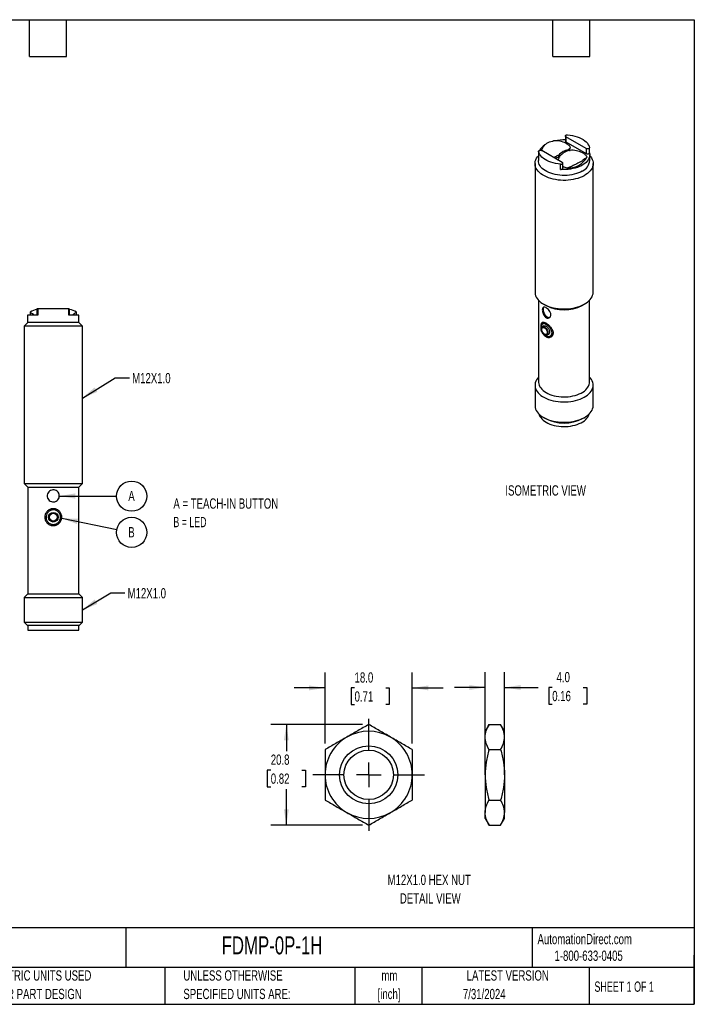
# Model space of a CAD drawing. Header units: millimetres. Extents: x 6 to 273, y 6 to 210.
# Tile 2 of 2: x 134 to 273, y 6 to 210. Entities that reach past the tile are written whole.
import ezdxf

# ---------------------------------------------------------------- set-up
doc = ezdxf.new("R2010")
doc.units = ezdxf.units.MM
doc.linetypes.add('CENTERX2', pattern=[20.32, 12.7, -2.54, 2.54, -2.54])
doc.layers.add('CENTER', color=40, linetype='CENTERX2')
doc.layers.add('DIMENSIONS', color=140, linetype='Continuous', lineweight=25)
doc.layers.add('TEXT', color=140, linetype='Continuous', lineweight=25)
doc.styles.add('SLDTEXTSTYLE0', font='TXT', dxfattribs={"width": 0.7})
doc.styles.add('SLDTEXTSTYLE1', font='TXT', dxfattribs={"width": 0.65})
doc.styles.add('SLDTEXTSTYLE2', font='TXT', dxfattribs={"width": 0.642857})
doc.dimstyles.new('SLDDIMSTYLE0', dxfattribs={"dimtxt": 0.18, "dimasz": 3.302, "dimexe": 0, "dimexo": 0.0625, "dimgap": 0, "dimtad": 0, "dimtih": 1, "dimtoh": 1, "dimdec": 0, "dimrnd": 1e-09, "dimzin": 0, "dimdsep": 46, "dimtxsty": 'Standard', "dimsah": 1, "dimcen": 0.09, "dimadec": 0, "dimazin": 0, "dimtfac": 3.302, "dimtdec": 0, "dimtofl": 0, "dimtmove": 0, "dimatfit": 3, "dimfxl": 0, "dimfrac": 2, "dimtolj": 1, "dimtzin": 0, "dimarcsym": 0})
doc.dimstyles.new('SLDDIMSTYLE1', dxfattribs={"dimtxt": 2.158008, "dimasz": 3.302, "dimexe": 0, "dimexo": 0.0625, "dimgap": 0.539502, "dimtad": 0, "dimtih": 1, "dimtoh": 1, "dimrnd": 1e-09, "dimzin": 4, "dimdsep": 46, "dimtxsty": 'SLDTEXTSTYLE0', "dimsah": 1, "dimcen": 0.09, "dimadec": 0, "dimazin": 1, "dimtfac": 1, "dimtmove": 0, "dimatfit": 0, "dimfxl": 0, "dimfrac": 2, "dimtolj": 1, "dimtzin": 12, "dimarcsym": 0})
doc.dimstyles.new('SLDDIMSTYLE3', dxfattribs={"dimtxt": 2.158008, "dimasz": 3.302, "dimexe": 0, "dimexo": 0.0625, "dimgap": 0.539502, "dimtad": 0, "dimtih": 1, "dimtoh": 1, "dimrnd": 1e-09, "dimzin": 12, "dimdsep": 46, "dimtxsty": 'SLDTEXTSTYLE0', "dimsah": 1, "dimcen": 0.09, "dimadec": 0, "dimazin": 3, "dimtfac": 1, "dimtofl": 0, "dimtmove": 0, "dimatfit": 3, "dimfxl": 0, "dimfrac": 2, "dimtolj": 1, "dimtzin": 12, "dimarcsym": 0})

# ---------------------------------------------------------------- blocks, each defined once
blk = doc.blocks.new('SW_NOTE_0')
at = {"layer": 'DIMENSIONS', "color": 0}
blk.add_circle((3.12, -0.01), 3.12, dxfattribs=at)
at = {"layer": 'DIMENSIONS', "color": 0, "insert": (3.09, 1.09), "char_height": 2.12, "attachment_point": 2, "style": 'SLDTEXTSTYLE0'}
blk.add_mtext('A', dxfattribs=at)
blk = doc.blocks.new('SW_NOTE_0_1')
at = {"layer": 'DIMENSIONS', "color": 0}
blk.add_circle((3.06, -0.62), 3.12, dxfattribs=at)
at = {"layer": 'DIMENSIONS', "color": 0, "insert": (3.02, 0.47), "char_height": 2.12, "attachment_point": 2, "style": 'SLDTEXTSTYLE0'}
blk.add_mtext('B', dxfattribs=at)
blk = doc.blocks.new('_D_6')
at = {"layer": 'DIMENSIONS'}
for p, q in [((196.86, 60.18), (196.86, 74.82)), ((214.86, 60.18), (214.86, 74.82)), ((196.86, 71.64), (190.51, 71.64)), ((202.94, 71.64), (202.22, 71.64)), ((202.22, 71.64), (202.22, 68.21)), ((209.36, 71.64), (210.08, 71.64)), ((210.08, 71.64), (210.08, 68.21)), ((214.86, 71.64), (221.21, 71.64)), ((202.22, 68.21), (202.94, 68.21)), ((210.08, 68.21), (209.36, 68.21))]:
    blk.add_line(p, q, dxfattribs=at)
for points in [[(196.86, 71.64), (193.55, 72.15), (193.55, 71.14)], [(214.86, 71.64), (218.16, 71.14), (218.16, 72.15)]]:
    blk.add_solid(points, dxfattribs=at)
at = {"layer": 'DIMENSIONS', "char_height": 2.117, "attachment_point": 1, "style": 'SLDTEXTSTYLE0'}
for s, insert in [('18.0', (202.94, 74.86)), ('0.71', (202.94, 70.94))]:
    blk.add_mtext(s, dxfattribs=dict(at, insert=insert))
blk = doc.blocks.new('_D_7')
at = {"layer": 'DIMENSIONS'}
for p, q in [((204.59, 64.1), (185.68, 64.1)), ((188.86, 64.1), (188.86, 58.6)), ((185.65, 54.68), (184.93, 54.68)), ((184.93, 54.68), (184.93, 51.25)), ((192.06, 54.68), (192.79, 54.68)), ((192.79, 54.68), (192.79, 51.25)), ((184.93, 51.25), (185.65, 51.25)), ((192.79, 51.25), (192.06, 51.25)), ((188.86, 43.32), (188.86, 50.77)), ((204.59, 43.32), (185.68, 43.32))]:
    blk.add_line(p, q, dxfattribs=at)
for points in [[(188.86, 64.1), (188.35, 60.8), (189.37, 60.8)], [(188.86, 43.32), (189.37, 46.62), (188.35, 46.62)]]:
    blk.add_solid(points, dxfattribs=at)
at = {"layer": 'DIMENSIONS', "char_height": 2.117, "attachment_point": 1, "style": 'SLDTEXTSTYLE0'}
for s, insert in [('20.8', (185.65, 57.9)), ('0.82', (185.65, 53.98))]:
    blk.add_mtext(s, dxfattribs=dict(at, insert=insert))
blk = doc.blocks.new('SW_CENTERMARKSYMBOL_2')
at = {"layer": 'CENTER', "color": 0}
for p, q in [((0, 5.08), (0, 11.54)), ((0, 0), (0, 2.54)), ((-5.08, 0), (-11.54, 0)), ((0, 0), (-2.54, 0)), ((0, 0), (0, -2.54)), ((0, 0), (2.54, 0)), ((5.08, 0), (11.54, 0)), ((0, -5.08), (0, -11.54))]:
    blk.add_line(p, q, dxfattribs=at)
blk = doc.blocks.new('_D_8')
at = {"layer": 'DIMENSIONS'}
for p, q in [((229.89, 54.98), (229.89, 74.9)), ((233.89, 54.98), (233.89, 74.9)), ((229.89, 71.73), (223.54, 71.73)), ((233.89, 71.73), (240.81, 71.73)), ((243.73, 71.73), (243.01, 71.73)), ((243.01, 71.73), (243.01, 68.3)), ((250.14, 71.73), (250.87, 71.73)), ((250.87, 71.73), (250.87, 68.3)), ((243.01, 68.3), (243.73, 68.3)), ((250.87, 68.3), (250.14, 68.3))]:
    blk.add_line(p, q, dxfattribs=at)
for points in [[(229.89, 71.73), (226.59, 72.24), (226.59, 71.22)], [(233.89, 71.73), (237.19, 71.22), (237.19, 72.24)]]:
    blk.add_solid(points, dxfattribs=at)
at = {"layer": 'DIMENSIONS', "char_height": 2.117, "attachment_point": 1, "style": 'SLDTEXTSTYLE0'}
for s, insert in [('4.0', (244.63, 74.94)), ('0.16', (243.73, 71.03))]:
    blk.add_mtext(s, dxfattribs=dict(at, insert=insert))

msp = doc.modelspace()

# ---------------------------------------------------------------- linework, layer by layer
for p, q in [((246.435, 185.553), (246.435, 184.492)), ((250.748, 182.968), (246.552, 185.39)), ((246.552, 185.39), (246.552, 184.328)), ((246.552, 184.328), (250.748, 181.907)), ((250.748, 182.968), (250.748, 181.907)), ((251.43, 182.07), (251.43, 183.131)), ((240.875, 181.689), (240.875, 180.464)), ((240.92, 182.369), (240.92, 181.308)), ((240.92, 181.308), (240.923, 181.277)), ((240.923, 182.338), (240.923, 181.277)), ((245.798, 180.111), (241.603, 182.533)), ((245.064, 181.211), (245.064, 181.601)), ((245.064, 181.211), (245.295, 181.344)), ((247.003, 182.721), (247.003, 182.496)), ((247.286, 182.557), (247.409, 182.562)), ((251.475, 180.464), (251.475, 181.689)), ((240.175, 179.852), (240.175, 153.314)), ((245.461, 178.657), (245.461, 179.719)), ((245.915, 178.886), (245.915, 179.947)), ((245.915, 179.308), (246.127, 179.186)), ((252.175, 153.314), (252.175, 179.852)), ((240.925, 151.637), (240.925, 134.738)), ((241.932, 150.865), (242.462, 150.559)), ((249.888, 150.559), (250.418, 150.865)), ((251.425, 134.738), (251.425, 151.637)), ((135.467, 148.58), (135.467, 147.08)), ((137.558, 148.58), (135.467, 148.58)), ((135.967, 149.18), (135.967, 148.58)), ((137.401, 149.88), (137.401, 148.58)), ((137.558, 149.88), (137.401, 149.88)), ((137.558, 149.88), (137.558, 148.58)), ((143.976, 149.88), (137.558, 149.88)), ((143.976, 148.58), (143.976, 149.88)), ((143.976, 149.88), (144.133, 149.88)), ((146.067, 148.58), (143.976, 148.58)), ((144.133, 148.58), (144.133, 149.88)), ((145.567, 148.58), (145.567, 149.18)), ((146.067, 147.08), (146.067, 148.58)), ((135.517, 147.08), (134.767, 146.33)), ((134.767, 146.33), (134.767, 113.83)), ((146.767, 146.33), (134.767, 146.33)), ((146.067, 147.08), (135.467, 147.08)), ((146.767, 146.33), (146.017, 147.08)), ((146.767, 113.83), (146.767, 146.33)), ((241.961, 146.361), (241.645, 146.178)), ((242.042, 146.985), (241.753, 146.818)), ((242.645, 144.446), (242.961, 144.629)), ((243.254, 144.22), (243.543, 144.387)), ((240.175, 134.125), (240.175, 129.92)), ((252.175, 129.92), (252.175, 134.125)), ((241.932, 127.471), (242.356, 127.226)), ((249.994, 127.226), (250.418, 127.471)), ((134.767, 113.83), (135.517, 113.08)), ((134.767, 113.83), (146.767, 113.83)), ((146.017, 113.08), (146.767, 113.83)), ((135.517, 113.08), (135.517, 91.08)), ((135.517, 113.08), (140.767, 113.08)), ((140.767, 113.08), (146.017, 113.08)), ((146.017, 91.08), (146.017, 113.08)), ((135.517, 91.08), (134.767, 90.33)), ((134.767, 90.33), (134.767, 85.18)), ((134.767, 90.33), (146.767, 90.33)), ((135.517, 91.08), (146.017, 91.08)), ((146.767, 90.33), (146.017, 91.08)), ((146.767, 85.18), (146.767, 90.33)), ((134.767, 85.18), (135.367, 84.58)), ((134.767, 85.18), (146.767, 85.18)), ((135.367, 84.58), (140.767, 84.58)), ((135.517, 84.58), (135.517, 83.58)), ((135.517, 83.58), (146.017, 83.58)), ((140.767, 84.58), (146.167, 84.58)), ((146.017, 83.58), (146.017, 84.58)), ((146.167, 84.58), (146.767, 85.18)), ((230.696, 64.101), (229.892, 62.709)), ((230.696, 64.101), (233.088, 64.101)), ((233.892, 62.709), (233.088, 64.101)), ((229.892, 61.503), (229.892, 62.709)), ((229.892, 53.709), (229.892, 61.503)), ((233.892, 61.503), (233.892, 62.709)), ((233.892, 53.709), (233.892, 61.503)), ((230.696, 58.905), (233.088, 58.905)), ((229.892, 53.709), (229.892, 45.915)), ((233.892, 53.709), (233.892, 45.915)), ((230.696, 48.513), (233.088, 48.513)), ((229.892, 44.709), (229.892, 45.915)), ((229.892, 44.709), (230.696, 43.317)), ((233.088, 43.317), (233.892, 44.709)), ((233.892, 44.709), (233.892, 45.915)), ((230.696, 43.317), (233.088, 43.317))]:
    msp.add_line(p, q)
at = {"flags": 128}
for points in [[(246.552, 185.39), (246.479, 185.448), (246.44, 185.516), (246.44, 185.587), (246.477, 185.656), (246.549, 185.714), (246.648, 185.757), (246.765, 185.781), (246.889, 185.782)], [(246.889, 185.782), (247.41, 185.726), (247.919, 185.64), (248.41, 185.525), (248.879, 185.382), (249.32, 185.213), (249.731, 185.019), (250.105, 184.803), (250.441, 184.566), (250.734, 184.311), (250.981, 184.04), (251.18, 183.757), (251.329, 183.463), (251.427, 183.162)], [(251.427, 183.162), (251.424, 183.091), (251.384, 183.023), (251.309, 182.966), (251.208, 182.924), (251.09, 182.903), (250.966, 182.904), (250.848, 182.926), (250.748, 182.968)], [(251.475, 181.475), (251.625, 181.3), (251.826, 181.016), (251.982, 180.723), (252.093, 180.424), (252.157, 180.12), (252.175, 179.813), (252.145, 179.507), (252.069, 179.204), (251.947, 178.906), (251.78, 178.615), (251.569, 178.334), (251.315, 178.065), (251.021, 177.809), (250.69, 177.57), (250.323, 177.349), (249.923, 177.147), (249.495, 176.966), (249.04, 176.808), (248.563, 176.674), (248.067, 176.565), (247.556, 176.481), (247.035, 176.424), (246.507, 176.393), (245.976, 176.39), (245.447, 176.413), (244.923, 176.464), (244.41, 176.541), (243.91, 176.644), (243.428, 176.772), (242.967, 176.925), (242.531, 177.1), (242.124, 177.296), (241.749, 177.513), (241.408, 177.748), (241.105, 178), (240.841, 178.265), (240.619, 178.544), (240.441, 178.832), (240.307, 179.129), (240.219, 179.431), (240.178, 179.737), (240.184, 180.043), (240.237, 180.348), (240.336, 180.649), (240.481, 180.944), (240.671, 181.23), (240.875, 181.475)], [(240.923, 182.338), (240.926, 182.41), (240.966, 182.477), (241.041, 182.535), (241.142, 182.576), (241.26, 182.598), (241.385, 182.597), (241.502, 182.575), (241.603, 182.533)], [(245.461, 179.719), (244.94, 179.775), (244.432, 179.861), (243.94, 179.976), (243.472, 180.119), (243.03, 180.288), (242.62, 180.481), (242.245, 180.698), (241.909, 180.935), (241.616, 181.19), (241.369, 181.46), (241.17, 181.744), (241.021, 182.037), (240.923, 182.338)], [(251.43, 182.085), (251.471, 181.806), (251.466, 181.509), (251.411, 181.215), (251.307, 180.925), (251.155, 180.642), (250.956, 180.368), (250.712, 180.107), (250.426, 179.861), (250.1, 179.633), (249.737, 179.423), (249.34, 179.235), (248.914, 179.07), (248.463, 178.929), (247.989, 178.814), (247.499, 178.726), (246.996, 178.666), (246.486, 178.634), (245.973, 178.631), (245.461, 178.657)], [(250.748, 181.907), (250.848, 181.864), (250.966, 181.842), (251.09, 181.842), (251.208, 181.863), (251.309, 181.904), (251.384, 181.962), (251.424, 182.029), (251.43, 182.07)], [(249.923, 178.301), (249.55, 178.105), (249.146, 177.93), (248.715, 177.779), (248.261, 177.651), (247.789, 177.55), (247.302, 177.474), (246.804, 177.426), (246.301, 177.405), (245.797, 177.412), (245.296, 177.447), (244.803, 177.509), (244.323, 177.597), (243.859, 177.712), (243.417, 177.851), (242.999, 178.015), (242.61, 178.2), (242.253, 178.406), (241.932, 178.63), (241.65, 178.872), (241.408, 179.127), (241.209, 179.395), (241.056, 179.672), (240.948, 179.957), (240.889, 180.246), (240.875, 180.464)], [(245.461, 179.719), (245.585, 179.72), (245.702, 179.743), (245.802, 179.786), (245.873, 179.845), (245.911, 179.913), (245.91, 179.985), (245.871, 180.053), (245.798, 180.111)], [(245.461, 178.657), (245.585, 178.659), (245.702, 178.682), (245.802, 178.725), (245.873, 178.783), (245.911, 178.852), (245.915, 178.886)], [(245.915, 179.345), (246.016, 179.272), (246.127, 179.186)], [(240.175, 153.314), (240.178, 153.199), (240.219, 152.894), (240.307, 152.591), (240.441, 152.295), (240.619, 152.006), (240.841, 151.728), (241.105, 151.462), (241.408, 151.21), (241.749, 150.976), (242.124, 150.759), (242.531, 150.562), (242.967, 150.387), (243.428, 150.235), (243.91, 150.107), (244.41, 150.004), (244.923, 149.927), (245.447, 149.876), (245.976, 149.852), (246.507, 149.856), (247.035, 149.886), (247.556, 149.943), (248.067, 150.027), (248.563, 150.136), (249.04, 150.271), (249.495, 150.429), (249.923, 150.609), (250.323, 150.811), (250.69, 151.033), (251.021, 151.272), (251.315, 151.527), (251.569, 151.796), (251.78, 152.077), (251.947, 152.368), (252.069, 152.666), (252.145, 152.97), (252.175, 153.276), (252.175, 153.314)], [(242.006, 150.255), (241.975, 150.223), (241.894, 150.094), (241.843, 149.931), (241.826, 149.742), (241.843, 149.533), (241.894, 149.312), (241.975, 149.089), (242.085, 148.871), (242.219, 148.666), (242.372, 148.484), (242.538, 148.33), (242.71, 148.211)], [(241.526, 146.048), (241.523, 146.071), (241.544, 146.457), (241.653, 146.729), (241.846, 146.854), (242.11, 146.839), (242.436, 146.695), (242.805, 146.43), (243.162, 146.069), (243.441, 145.661), (243.606, 145.239), (243.635, 144.832), (243.635, 144.832)], [(242.145, 144.496), (241.993, 144.603), (241.848, 144.743), (241.717, 144.909), (241.606, 145.095), (241.52, 145.29), (241.463, 145.487), (241.439, 145.676), (241.447, 145.847), (241.488, 145.994), (241.559, 146.108), (241.658, 146.186), (241.78, 146.222), (241.919, 146.216), (242.068, 146.168), (242.221, 146.08), (242.37, 145.956), (242.509, 145.801), (242.631, 145.624), (242.73, 145.433), (242.801, 145.235), (242.842, 145.042), (242.851, 144.86), (242.826, 144.701), (242.769, 144.569), (242.684, 144.473), (242.573, 144.415), (242.442, 144.4), (242.297, 144.427), (242.145, 144.496)], [(242.145, 144.659), (242.004, 144.761), (241.872, 144.897), (241.757, 145.06), (241.667, 145.238), (241.607, 145.421), (241.58, 145.597), (241.589, 145.755), (241.633, 145.886), (241.709, 145.98), (241.812, 146.033), (241.936, 146.04), (242.074, 146.001), (242.216, 145.919), (242.353, 145.799), (242.477, 145.649), (242.58, 145.477), (242.656, 145.295), (242.7, 145.114), (242.709, 144.945), (242.683, 144.8), (242.622, 144.687), (242.532, 144.613), (242.417, 144.583), (242.285, 144.598), (242.145, 144.659)], [(240.925, 135.802), (240.903, 135.779), (240.671, 135.504), (240.481, 135.217), (240.336, 134.923), (240.237, 134.622), (240.184, 134.317), (240.178, 134.01), (240.219, 133.705), (240.307, 133.403), (240.441, 133.106), (240.619, 132.818), (240.841, 132.539), (241.105, 132.273), (241.408, 132.022), (241.749, 131.787), (242.124, 131.57), (242.531, 131.373), (242.967, 131.198), (243.428, 131.046), (243.91, 130.918), (244.41, 130.815), (244.923, 130.738), (245.447, 130.687), (245.976, 130.663), (246.507, 130.667), (247.035, 130.697), (247.556, 130.755), (248.067, 130.838), (248.563, 130.948), (249.04, 131.082), (249.495, 131.24), (249.923, 131.421), (250.323, 131.622), (250.69, 131.844), (251.021, 132.083), (251.315, 132.338), (251.569, 132.608), (251.78, 132.889), (251.947, 133.18), (252.069, 133.478), (252.145, 133.781), (252.175, 134.087), (252.157, 134.393), (252.093, 134.697), (251.982, 134.997), (251.826, 135.29), (251.625, 135.574), (251.425, 135.802)], [(240.925, 134.738), (240.927, 134.666), (240.962, 134.378), (241.045, 134.093), (241.174, 133.815), (241.349, 133.545), (241.567, 133.285), (241.827, 133.039), (242.127, 132.808), (242.463, 132.595), (242.832, 132.401), (243.232, 132.228), (243.659, 132.078), (244.108, 131.952), (244.577, 131.851), (245.059, 131.776), (245.552, 131.728), (246.05, 131.708), (246.55, 131.715), (247.046, 131.749), (247.534, 131.81), (248.01, 131.898), (248.469, 132.012), (248.908, 132.15), (249.321, 132.311), (249.707, 132.495), (250.06, 132.699), (250.378, 132.921), (250.658, 133.16), (250.897, 133.413), (251.094, 133.679), (251.246, 133.953), (251.352, 134.235), (251.412, 134.521), (251.425, 134.738)], [(240.175, 129.92), (240.178, 129.805), (240.219, 129.5), (240.307, 129.197), (240.441, 128.901), (240.619, 128.612), (240.841, 128.334), (241.105, 128.068), (241.408, 127.817), (241.749, 127.582), (242.124, 127.365), (242.531, 127.168), (242.967, 126.993), (243.428, 126.841), (243.91, 126.713), (244.41, 126.61), (244.923, 126.533), (245.447, 126.482), (245.976, 126.458), (246.507, 126.462), (247.035, 126.492), (247.556, 126.549), (248.067, 126.633), (248.563, 126.742), (249.04, 126.877), (249.495, 127.035), (249.923, 127.215), (250.323, 127.417), (250.69, 127.639), (251.021, 127.878), (251.315, 128.133), (251.569, 128.402), (251.78, 128.684), (251.947, 128.974), (252.069, 129.273), (252.145, 129.576), (252.175, 129.882), (252.175, 129.92)], [(240.976, 128.191), (241.045, 127.969), (241.174, 127.691), (241.349, 127.421), (241.567, 127.161), (241.827, 126.915), (242.127, 126.684), (242.463, 126.471), (242.832, 126.277), (243.232, 126.104), (243.659, 125.954), (244.108, 125.828), (244.577, 125.727), (245.059, 125.652), (245.552, 125.604), (246.05, 125.584), (246.55, 125.591), (247.046, 125.625), (247.534, 125.686), (248.01, 125.774), (248.469, 125.888), (248.908, 126.026), (249.321, 126.187), (249.707, 126.371), (250.06, 126.575), (250.378, 126.797), (250.658, 127.036), (250.897, 127.289), (251.094, 127.555), (251.246, 127.829), (251.352, 128.111), (251.374, 128.191)]]:
    msp.add_lwpolyline(points, dxfattribs=at)
for centre, radius in [((140.767, 106.88), 1), ((140.767, 106.88), 0.8), ((205.856, 53.709), 6), ((205.856, 53.709), 5.1)]:
    msp.add_circle(centre, radius)
for centre, radius, start, end in [((243.851, 181.021), 3.157, 121.9014, 150.81851), ((244.478, 180.056), 4.5, 62.46055, 95.92069), ((246.164, 175.885), 8.864, 88.24943, 102.08758), ((246.629, 184.507), 0.195, 184.56829, 246.75185), ((244.971, 181.042), 3.398, 50.82907, 62.14569), ((246.039, 182.402), 1.668, 27.94139, 49.74884), ((245.582, 183.774), 2.019, 322.30136, 343.01957), ((242.659, 181.689), 1.784, 167.15937, 193.35738), ((242.97, 187.957), 7.064, 280.37422, 287.24375), ((247.767, 179.158), 3.644, 102.10429, 137.89033), ((248.05, 178.995), 3.644, 102.10429, 137.89033), ((247.098, 183.287), 4.332, 268.42677, 331.56785), ((247.872, 178.096), 4.5, 62.46055, 95.92727), ((248.351, 179.061), 3.423, 50.87135, 62.10341), ((249.433, 180.443), 1.668, 27.94139, 49.74884), ((247.719, 183.413), 4.517, 249.37631, 260.57752), ((248.837, 180.718), 2.65, 294.17922, 354.50064), ((246.175, 157.691), 8.041, 242.50473, 297.50064), ((138.367, 145.38), 4.5, 102.40222, 122.16797), ((143.167, 145.38), 4.5, 57.82171, 77.59778), ((243.091, 148.764), 0.671, 235.41628, 283.17892), ((246.175, 134.569), 8.277, 242.52632, 297.47905), ((205.856, 53.709), 9, 120, 180), ((205.856, 53.709), 9, 60, 120), ((205.856, 53.709), 9, 0, 60), ((205.856, 53.709), 9, 180, 240), ((205.856, 53.709), 9, 300, 0), ((205.856, 53.709), 9, 240, 300)]:
    msp.add_arc(centre, radius, start, end)
for points, knots in [([(241.551, 182.554), (241.566, 182.611), (241.63, 182.866), (241.84, 183.256), (242.188, 183.712), (242.627, 184.073), (243.143, 184.336), (243.61, 184.487), (243.916, 184.511), (244.016, 184.519)], [0, 0, 0, 0, 0.0511718, 0.2280787, 0.4002562, 0.5777368, 0.7447655, 0.9167219, 1, 1, 1, 1]), ([(245.064, 181.601), (244.827, 181.488), (244.491, 181.329), (244.144, 181.171), (244.041, 181.125)], [0, 0, 0, 0, 0.7061896, 1, 1, 1, 1]), ([(245.347, 181.438), (245.227, 181.258), (245.057, 181.002), (244.977, 180.69), (244.954, 180.598)], [0, 0, 0, 0, 0.7061896, 1, 1, 1, 1]), ([(250.907, 181.225), (250.868, 181.174), (250.811, 181.113), (250.661, 180.972), (250.567, 180.891), (250.341, 180.717), (250.211, 180.625), (249.916, 180.431), (249.75, 180.329), (249.391, 180.122), (249.199, 180.017), (248.791, 179.805), (248.574, 179.697), (248.131, 179.485), (247.905, 179.38), (247.445, 179.169), (247.21, 179.063), (246.979, 178.957)], [0, 0, 0, 0, 0.125, 0.125, 0.25, 0.25, 0.375, 0.375, 0.5, 0.5, 0.625, 0.625, 0.75, 0.75, 0.875, 0.875, 1, 1, 1, 1]), ([(136.852, 148.58), (136.733, 148.667), (136.492, 148.843), (136.219, 149.024), (136.04, 149.14), (135.96, 149.191), (135.974, 149.182), (135.977, 149.18)], [0, 0, 0, 0, 0.2309609, 0.4683526, 0.6993979, 0.9375594, 1, 1, 1, 1]), ([(145.557, 149.18), (145.556, 149.179), (145.554, 149.178), (145.435, 149.103), (145.224, 148.965), (144.964, 148.788), (144.763, 148.64), (144.682, 148.58)], [0, 0, 0, 0, 0.1619246, 0.3926973, 0.6153755, 0.8441229, 1, 1, 1, 1]), ([(242.526, 148.035), (242.407, 148.092), (242.293, 148.179), (242.091, 148.4), (242.001, 148.535), (241.856, 148.824), (241.798, 148.982), (241.737, 149.215), (241.721, 149.294), (241.698, 149.444), (241.69, 149.517), (241.681, 149.728), (241.692, 149.851), (241.749, 150.054), (241.794, 150.13), (241.918, 150.227), (241.997, 150.248), (242.181, 150.236), (242.288, 150.201), (242.514, 150.085), (242.636, 150.002), (242.872, 149.8), (242.987, 149.681), (243.189, 149.421), (243.275, 149.281), (243.37, 149.066), (243.395, 148.995), (243.433, 148.853), (243.446, 148.781), (243.461, 148.576), (243.442, 148.446), (243.352, 148.226), (243.28, 148.134), (243.102, 148.005), (242.994, 147.966), (242.765, 147.953), (242.645, 147.978), (242.526, 148.035)], [0, 0, 0, 0, 0.0625, 0.0625, 0.125, 0.125, 0.1875, 0.1875, 0.21875, 0.21875, 0.25, 0.25, 0.3125, 0.3125, 0.375, 0.375, 0.4375, 0.4375, 0.5, 0.5, 0.5625, 0.5625, 0.625, 0.625, 0.6875, 0.6875, 0.71875, 0.71875, 0.75, 0.75, 0.8125, 0.8125, 0.875, 0.875, 0.9375, 0.9375, 1, 1, 1, 1]), ([(241.472, 145.892), (241.462, 145.963), (241.441, 146.124), (241.435, 146.354), (241.447, 146.579), (241.483, 146.771), (241.544, 146.925), (241.629, 147.035), (241.736, 147.102), (241.866, 147.126), (242.016, 147.113), (242.187, 147.063), (242.374, 146.978), (242.574, 146.862), (242.713, 146.761), (242.783, 146.71)], [0, 0, 0, 0, 0.06197368, 0.14016686, 0.21836116, 0.30007632, 0.38181621, 0.46212918, 0.54244878, 0.6191623, 0.69586196, 0.7718965, 0.84791775, 0.92395592, 1, 1, 1, 1]), ([(241.836, 147.113), (241.835, 147.113), (241.779, 147.056), (241.741, 146.94), (241.725, 146.793), (241.723, 146.774)], [0, 0, 0, 0, 0.0048318, 0.8755425, 1, 1, 1, 1]), ([(242.783, 146.71), (242.86, 146.648), (243.016, 146.524), (243.236, 146.308), (243.434, 146.08), (243.602, 145.846), (243.738, 145.607), (243.839, 145.366), (243.9, 145.125), (243.92, 144.884), (243.893, 144.653), (243.819, 144.438), (243.701, 144.251), (243.548, 144.101), (243.368, 143.994), (243.173, 143.93), (242.967, 143.913), (242.758, 143.939), (242.548, 144.014), (242.343, 144.136), (242.149, 144.306), (241.974, 144.52), (241.862, 144.689), (241.815, 144.789), (241.81, 144.8)], [0, 0, 0, 0, 0.0507716, 0.1015582, 0.1491172, 0.1966773, 0.2419846, 0.2872822, 0.3328319, 0.3783745, 0.4264282, 0.4744918, 0.5232912, 0.5721023, 0.6189863, 0.6658668, 0.7111651, 0.7564538, 0.8026244, 0.8487922, 0.8972248, 0.9456685, 0.9942544, 1, 1, 1, 1]), ([(241.968, 146.35), (241.983, 146.363), (242.041, 146.411), (242.198, 146.401), (242.351, 146.328), (242.428, 146.292)], [0, 0, 0, 0, 0.1515233, 0.5756737, 1, 1, 1, 1]), ([(242.053, 146.968), (242.079, 146.99), (242.138, 147.041), (242.238, 147.021), (242.294, 147.01)], [0, 0, 0, 0, 0.4381086, 1, 1, 1, 1]), ([(243.635, 144.832), (243.608, 144.717), (243.552, 144.474), (243.305, 144.221), (242.977, 144.101), (242.61, 144.139), (242.315, 144.313), (242.143, 144.467), (242.089, 144.538), (242.084, 144.545)], [0, 0, 0, 0, 0.1676993, 0.3549186, 0.5362396, 0.7139784, 0.8955154, 0.98959, 1, 1, 1, 1]), ([(242.428, 146.292), (242.487, 146.254), (242.628, 146.163), (242.847, 145.948), (243.045, 145.671), (243.175, 145.375), (243.218, 145.083), (243.162, 144.835), (243.063, 144.679), (242.975, 144.646), (242.956, 144.639)], [0, 0, 0, 0, 0.1055655, 0.2496436, 0.392486, 0.5331823, 0.6741304, 0.8173768, 0.9613508, 1, 1, 1, 1]), ([(243.909, 144.937), (243.883, 144.842), (243.825, 144.621), (243.67, 144.434), (243.548, 144.395), (243.54, 144.392)], [0, 0, 0, 0, 0.416175, 0.9611763, 1, 1, 1, 1]), ([(242.862, 144.139), (242.868, 144.135), (242.945, 144.096), (243.105, 144.066), (243.325, 144.062), (243.481, 144.087), (243.553, 144.123), (243.561, 144.127)], [0, 0, 0, 0, 0.02731853, 0.33508457, 0.65292844, 0.95950817, 1, 1, 1, 1]), ([(140.856, 110.033), (140.69, 110.021), (140.524, 110.043), (140.215, 110.147), (140.069, 110.23), (139.824, 110.443), (139.722, 110.575), (139.613, 110.794), (139.583, 110.871), (139.54, 111.029), (139.526, 111.11), (139.508, 111.356), (139.53, 111.521), (139.634, 111.833), (139.717, 111.977), (139.931, 112.223), (140.062, 112.325), (140.354, 112.471), (140.516, 112.515), (140.842, 112.538), (141.009, 112.517), (141.319, 112.413), (141.463, 112.331), (141.71, 112.116), (141.812, 111.985), (141.922, 111.765), (141.951, 111.689), (141.994, 111.531), (142.008, 111.449), (142.025, 111.204), (142.004, 111.037), (141.901, 110.728), (141.817, 110.583), (141.605, 110.338), (141.473, 110.235), (141.181, 110.089), (141.021, 110.045), (140.856, 110.033)], [0, 0, 0, 0, 0.0625, 0.0625, 0.125, 0.125, 0.1875, 0.1875, 0.21875, 0.21875, 0.25, 0.25, 0.3125, 0.3125, 0.375, 0.375, 0.4375, 0.4375, 0.5, 0.5, 0.5625, 0.5625, 0.625, 0.625, 0.6875, 0.6875, 0.71875, 0.71875, 0.75, 0.75, 0.8125, 0.8125, 0.875, 0.875, 0.9375, 0.9375, 1, 1, 1, 1]), ([(141.201, 108.575), (141.426, 108.517), (141.633, 108.417), (141.908, 108.212), (141.991, 108.135), (142.143, 107.967), (142.212, 107.874), (142.387, 107.58), (142.466, 107.359), (142.515, 107.018), (142.521, 106.901), (142.508, 106.67), (142.491, 106.557), (142.434, 106.335), (142.394, 106.225), (142.295, 106.02), (142.237, 105.923), (142.032, 105.649), (141.861, 105.494), (141.565, 105.318), (141.461, 105.269), (141.246, 105.192), (141.132, 105.164), (140.904, 105.131), (140.79, 105.126), (140.558, 105.138), (140.443, 105.156), (140.111, 105.241), (139.9, 105.343), (139.627, 105.547), (139.542, 105.625), (139.39, 105.794), (139.323, 105.885), (139.206, 106.081), (139.156, 106.186), (139.08, 106.402), (139.052, 106.513), (139.018, 106.743), (139.013, 106.858), (139.026, 107.087), (139.043, 107.203), (139.1, 107.426), (139.139, 107.533), (139.238, 107.739), (139.298, 107.838), (139.502, 108.11), (139.675, 108.266), (139.968, 108.441), (140.073, 108.49), (140.289, 108.567), (140.4, 108.595), (140.628, 108.628), (140.746, 108.633), (140.975, 108.621), (141.089, 108.604), (141.201, 108.575)], [0, 0, 0, 0, 0.0625, 0.0625, 0.09375, 0.09375, 0.125, 0.125, 0.1875, 0.1875, 0.21875, 0.21875, 0.25, 0.25, 0.28125, 0.28125, 0.3125, 0.3125, 0.375, 0.375, 0.40625, 0.40625, 0.4375, 0.4375, 0.46875, 0.46875, 0.5, 0.5, 0.5625, 0.5625, 0.59375, 0.59375, 0.625, 0.625, 0.65625, 0.65625, 0.6875, 0.6875, 0.71875, 0.71875, 0.75, 0.75, 0.78125, 0.78125, 0.8125, 0.8125, 0.875, 0.875, 0.90625, 0.90625, 0.9375, 0.9375, 0.96875, 0.96875, 1, 1, 1, 1]), ([(142.26, 106.731), (142.25, 106.632), (142.23, 106.535), (142.173, 106.347), (142.134, 106.255), (141.995, 105.997), (141.868, 105.843), (141.567, 105.596), (141.39, 105.501), (141.109, 105.416), (141.01, 105.396), (140.814, 105.377), (140.716, 105.377), (140.519, 105.397), (140.421, 105.417), (140.234, 105.474), (140.144, 105.512), (139.883, 105.652), (139.731, 105.778), (139.545, 106.005), (139.49, 106.086), (139.398, 106.259), (139.36, 106.351), (139.275, 106.632), (139.255, 106.834), (139.294, 107.224), (139.353, 107.417), (139.492, 107.675), (139.547, 107.758), (139.671, 107.908), (139.74, 107.977), (139.967, 108.164), (140.142, 108.258), (140.426, 108.344), (140.523, 108.363), (140.718, 108.382), (140.819, 108.382), (141.113, 108.352), (141.305, 108.293), (141.649, 108.109), (141.803, 107.982), (141.988, 107.756), (142.044, 107.673), (142.136, 107.5), (142.173, 107.41), (142.231, 107.222), (142.25, 107.124), (142.269, 106.928), (142.269, 106.83), (142.26, 106.731)], [0, 0, 0, 0, 0.03125, 0.03125, 0.0625, 0.0625, 0.125, 0.125, 0.1875, 0.1875, 0.21875, 0.21875, 0.25, 0.25, 0.28125, 0.28125, 0.3125, 0.3125, 0.375, 0.375, 0.40625, 0.40625, 0.4375, 0.4375, 0.5, 0.5, 0.5625, 0.5625, 0.59375, 0.59375, 0.625, 0.625, 0.6875, 0.6875, 0.71875, 0.71875, 0.75, 0.75, 0.8125, 0.8125, 0.875, 0.875, 0.90625, 0.90625, 0.9375, 0.9375, 0.96875, 0.96875, 1, 1, 1, 1]), ([(205.856, 64.101), (205.12, 63.676), (204.378, 63.248), (202.88, 62.383), (202.123, 61.946), (201.356, 61.503)], [0, 0, 0, 0, 0.5, 0.5, 1, 1, 1, 1]), ([(210.356, 61.503), (209.974, 61.724), (209.591, 61.945), (208.832, 62.383), (208.455, 62.601), (207.331, 63.25), (206.59, 63.677), (205.856, 64.101)], [0, 0, 0, 0, 0.25, 0.25, 0.5, 0.5, 1, 1, 1, 1]), ([(229.892, 61.503), (229.892, 61.724), (229.911, 61.945), (229.984, 62.383), (230.039, 62.601), (230.249, 63.25), (230.451, 63.677), (230.696, 64.101)], [0, 0, 0, 0, 0.25, 0.25, 0.5, 0.5, 1, 1, 1, 1]), ([(233.892, 61.503), (233.892, 61.724), (233.873, 61.945), (233.799, 62.383), (233.745, 62.601), (233.535, 63.25), (233.333, 63.677), (233.088, 64.101)], [0, 0, 0, 0, 0.25, 0.25, 0.5, 0.5, 1, 1, 1, 1]), ([(201.356, 61.503), (200.974, 61.283), (200.591, 61.061), (199.832, 60.623), (199.455, 60.406), (198.331, 59.757), (197.59, 59.329), (196.856, 58.905)], [0, 0, 0, 0, 0.25, 0.25, 0.5, 0.5, 1, 1, 1, 1]), ([(214.856, 58.905), (214.12, 59.33), (213.378, 59.758), (211.88, 60.624), (211.123, 61.061), (210.356, 61.503)], [0, 0, 0, 0, 0.5, 0.5, 1, 1, 1, 1]), ([(230.696, 58.905), (230.45, 59.33), (230.248, 59.758), (229.968, 60.624), (229.892, 61.061), (229.892, 61.503)], [0, 0, 0, 0, 0.5, 0.5, 1, 1, 1, 1]), ([(233.088, 58.905), (233.333, 59.33), (233.535, 59.758), (233.815, 60.624), (233.892, 61.061), (233.892, 61.503)], [0, 0, 0, 0, 0.5, 0.5, 1, 1, 1, 1]), ([(196.856, 58.905), (196.856, 58.06), (196.856, 57.195), (196.856, 55.46), (196.856, 54.587), (196.856, 53.709)], [0, 0, 0, 0, 0.5, 0.5, 1, 1, 1, 1]), ([(214.856, 58.905), (214.856, 58.06), (214.856, 57.195), (214.856, 55.46), (214.856, 54.587), (214.856, 53.709)], [0, 0, 0, 0, 0.5, 0.5, 1, 1, 1, 1]), ([(230.696, 58.905), (230.452, 58.06), (230.247, 57.195), (229.967, 55.46), (229.892, 54.587), (229.892, 53.709)], [0, 0, 0, 0, 0.5, 0.5, 1, 1, 1, 1]), ([(233.088, 58.905), (233.332, 58.06), (233.536, 57.195), (233.816, 55.46), (233.892, 54.587), (233.892, 53.709)], [0, 0, 0, 0, 0.5, 0.5, 1, 1, 1, 1]), ([(196.856, 53.709), (196.856, 52.831), (196.856, 51.94), (196.856, 50.204), (196.856, 49.353), (196.856, 48.513)], [0, 0, 0, 0, 0.5, 0.5, 1, 1, 1, 1]), ([(214.856, 53.709), (214.856, 52.831), (214.856, 51.94), (214.856, 50.204), (214.856, 49.353), (214.856, 48.513)], [0, 0, 0, 0, 0.5, 0.5, 1, 1, 1, 1]), ([(229.892, 53.709), (229.892, 52.831), (229.969, 51.94), (230.251, 50.204), (230.453, 49.353), (230.696, 48.513)], [0, 0, 0, 0, 0.5, 0.5, 1, 1, 1, 1]), ([(233.892, 53.709), (233.892, 52.831), (233.814, 51.94), (233.532, 50.204), (233.33, 49.353), (233.088, 48.513)], [0, 0, 0, 0, 0.5, 0.5, 1, 1, 1, 1]), ([(196.856, 48.513), (197.592, 48.088), (198.334, 47.66), (199.832, 46.795), (200.589, 46.358), (201.356, 45.915)], [0, 0, 0, 0, 0.5, 0.5, 1, 1, 1, 1]), ([(210.356, 45.915), (210.738, 46.135), (211.122, 46.357), (211.88, 46.795), (212.257, 47.013), (213.381, 47.662), (214.122, 48.089), (214.856, 48.513)], [0, 0, 0, 0, 0.25, 0.25, 0.5, 0.5, 1, 1, 1, 1]), ([(229.892, 45.915), (229.892, 46.135), (229.911, 46.357), (229.984, 46.795), (230.039, 47.013), (230.249, 47.662), (230.451, 48.089), (230.696, 48.513)], [0, 0, 0, 0, 0.25, 0.25, 0.5, 0.5, 1, 1, 1, 1]), ([(233.892, 45.915), (233.892, 46.135), (233.873, 46.357), (233.799, 46.795), (233.745, 47.013), (233.535, 47.662), (233.333, 48.089), (233.088, 48.513)], [0, 0, 0, 0, 0.25, 0.25, 0.5, 0.5, 1, 1, 1, 1]), ([(201.356, 45.915), (201.738, 45.694), (202.122, 45.473), (202.88, 45.035), (203.257, 44.817), (204.381, 44.168), (205.122, 43.741), (205.856, 43.317)], [0, 0, 0, 0, 0.25, 0.25, 0.5, 0.5, 1, 1, 1, 1]), ([(205.856, 43.317), (206.592, 43.742), (207.334, 44.17), (208.832, 45.035), (209.589, 45.472), (210.356, 45.915)], [0, 0, 0, 0, 0.5, 0.5, 1, 1, 1, 1]), ([(230.696, 43.317), (230.45, 43.742), (230.248, 44.17), (229.968, 45.035), (229.892, 45.472), (229.892, 45.915)], [0, 0, 0, 0, 0.5, 0.5, 1, 1, 1, 1]), ([(233.088, 43.317), (233.333, 43.742), (233.535, 44.17), (233.815, 45.035), (233.892, 45.472), (233.892, 45.915)], [0, 0, 0, 0, 0.5, 0.5, 1, 1, 1, 1])]:
    msp.add_open_spline(points, degree=3, knots=knots)
msp.add_open_spline([(247.003, 182.721), (247.263, 182.915), (247.428, 183.075), (247.513, 183.184)], degree=3)
at = {"layer": 'TEXT'}
for p, q in [((6.35, 209.55), (273.05, 209.55)), ((135.89, 201.93), (135.89, 209.55)), ((143.51, 201.93), (143.51, 209.55)), ((243.84, 201.93), (243.84, 209.55)), ((251.46, 201.93), (251.46, 209.55)), ((273.05, 209.55), (273.05, 6.35)), ((135.89, 201.93), (143.51, 201.93)), ((243.84, 201.93), (251.46, 201.93)), ((273.05, 22.126), (6.35, 22.126)), ((155.759, 22.126), (155.759, 13.97)), ((239.575, 22.126), (239.575, 13.97)), ((273.05, 6.35), (273.05, 16.51)), ((273.05, 13.97), (6.35, 13.97)), ((163.78, 13.97), (163.78, 6.35)), ((203.024, 13.97), (203.024, 6.35)), ((216.812, 13.97), (216.812, 6.35)), ((251.349, 13.97), (251.349, 6.35)), ((6.35, 6.35), (273.05, 6.35))]:
    msp.add_line(p, q, dxfattribs=at)

# ---------------------------------------------------------------- block references
at = {"layer": 'CENTER'}
msp.add_blockref('SW_CENTERMARKSYMBOL_2', (205.856, 53.709), dxfattribs=at)
at = {"layer": 'DIMENSIONS'}
for name, p in [('SW_NOTE_0', (153.82, 111.227)), ('SW_NOTE_0_1', (153.882, 104.363))]:
    msp.add_blockref(name, p, dxfattribs=at)

# ---------------------------------------------------------------- texts
at = {"color": 179, "linetype": 'Continuous', "lineweight": 18, "char_height": 2.11667, "attachment_point": 1, "style": 'SLDTEXTSTYLE0'}
for s, insert in [('AutomationDirect.com', (240.695, 20.877)), ('1-800-633-0405', (244.192, 17.437))]:
    msp.add_mtext(s, dxfattribs=dict(at, insert=insert))
at = {"layer": 'DIMENSIONS'}
for s, insert, char_height, attachment_point, style in [('M12X1.0', (157.041, 136.637), 2.1167, 1, 'SLDTEXTSTYLE0'), ('ISOMETRIC VIEW', (234.061, 113.461), 2.11667, 1, 'SLDTEXTSTYLE0'), ('A = TEACH-IN BUTTON', (165.555, 110.754), 2.11667, 1, 'SLDTEXTSTYLE0'), ('B = LED', (165.555, 106.932), 2.1167, 1, 'SLDTEXTSTYLE2'), ('M12X1.0', (156.1, 92.238), 2.1167, 1, 'SLDTEXTSTYLE0'), ('M12X1.0 HEX NUT', (218.345, 33.089), 2.11667, 2, 'SLDTEXTSTYLE0'), ('DETAIL VIEW', (218.562, 29.266), 2.11667, 2, 'SLDTEXTSTYLE0')]:
    msp.add_mtext(s, dxfattribs=dict(at, insert=insert, char_height=char_height, attachment_point=attachment_point, style=style))
at = {"layer": 'TEXT'}
for s, insert, char_height, attachment_point, style in [('FDMP-0P-1H', (175.502, 20.364), 3.7042, 1, 'SLDTEXTSTYLE0'), ('METRIC UNITS USED', (128.478, 13.364), 2.11667, 1, 'SLDTEXTSTYLE0'), ('UNLESS OTHERWISE', (167.608, 13.364), 2.11667, 1, 'SLDTEXTSTYLE0'), ('mm', (210.13, 13.361), 2.1167, 2, 'SLDTEXTSTYLE0'), ('LATEST VERSION', (234.552, 13.364), 2.11667, 2, 'SLDTEXTSTYLE0'), ('SHEET 1 OF 1', (252.441, 11.051), 2.11667, 1, 'SLDTEXTSTYLE1'), ('FOR PART DESIGN', (128.478, 9.542), 2.11667, 1, 'SLDTEXTSTYLE0'), ('SPECIFIED UNITS ARE:', (167.608, 9.542), 2.11667, 1, 'SLDTEXTSTYLE0'), ('[inch]', (210.047, 9.539), 2.1167, 2, 'SLDTEXTSTYLE0'), ('7/31/2024', (229.701, 9.528), 2.1167, 2, 'SLDTEXTSTYLE0')]:
    msp.add_mtext(s, dxfattribs=dict(at, insert=insert, char_height=char_height, attachment_point=attachment_point, style=style))

# ---------------------------------------------------------------- dimensions: what is measured, and where the dimension line sits
at = {"layer": 'DIMENSIONS'}
dim = msp.add_linear_dim(base=(196.856, 71.645), p1=(214.856, 58.905), p2=(196.856, 58.905), dimstyle='SLDDIMSTYLE1', dxfattribs=at)
dim.commit()
dim.dimension.update_dxf_attribs({"geometry": '_D_6', "text_midpoint": (206.149, 71.645), "dimtype": 160})
for base, p1, p2, angle, dimstyle, picture, middle in [((233.892, 71.727), (229.892, 53.709), (233.892, 53.709), 0, 'SLDDIMSTYLE1', '_D_8', (246.938, 71.727)), ((188.857, 43.317), (205.856, 64.101), (205.856, 43.317), 90, 'SLDDIMSTYLE3', '_D_7', (188.857, 54.684))]:
    dim = msp.add_linear_dim(base=base, p1=p1, p2=p2, angle=angle, dimstyle=dimstyle, dxfattribs=at)
    dim.commit()
    dim.dimension.update_dxf_attribs({"geometry": picture, "text_midpoint": middle, "dimtype": 160})

# ---------------------------------------------------------------- leaders
for points in [[(146.767, 131.473), (153.538, 135.614), (156.525, 135.614)], [(142.017, 111.25), (153.82, 111.227)], [(142.504, 106.664), (153.882, 104.363)], [(146.767, 87.732), (152.617, 91.243), (155.539, 91.243)]]:
    msp.add_leader(points, dimstyle='SLDDIMSTYLE0', dxfattribs=at)

doc.saveas('drawing.dxf')
